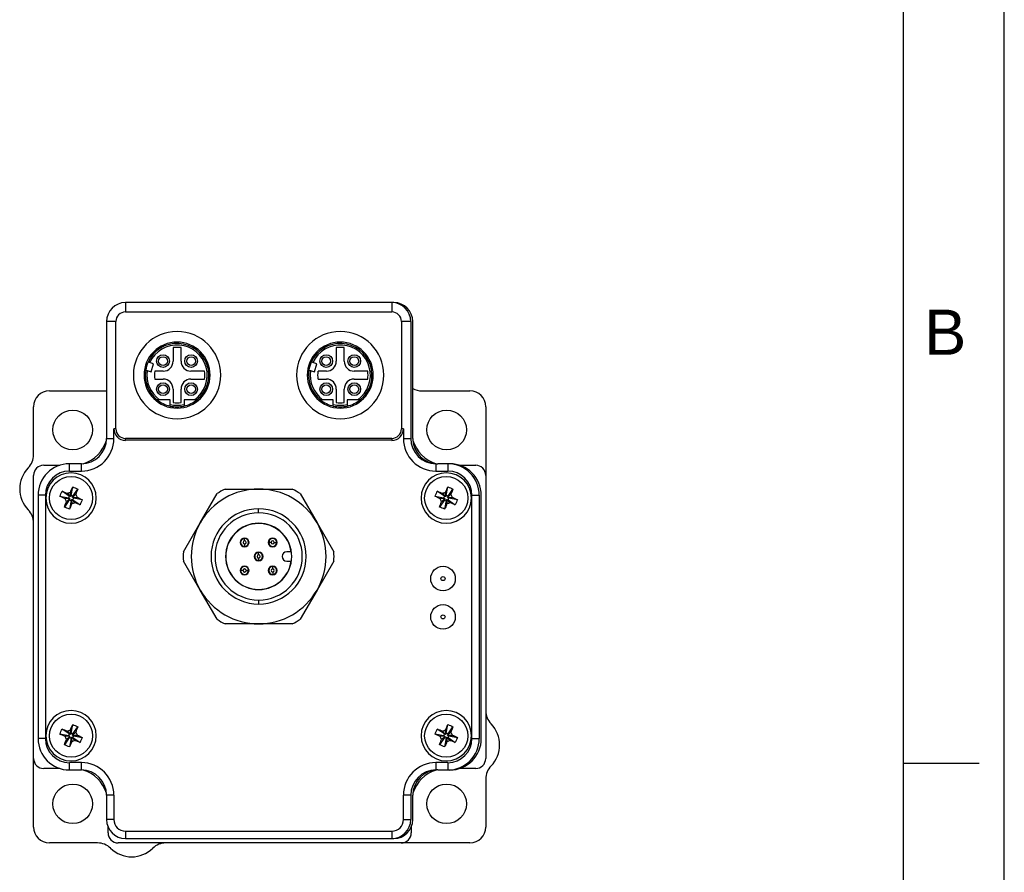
# Model space of a CAD drawing. Extents: x 0 to 21, y 0 to 16.
# Tile 4 of 5: x 16.1 to 21, y 3.5 to 7.7. Entities that reach past the tile are written whole.
import ezdxf

# ---------------------------------------------------------------- set-up
doc = ezdxf.new("R2010")
doc.units = 0
doc.header["$MEASUREMENT"] = 0
for name, color, linetype in [('CONTINUOUS', 7, 'CONTINUOUS'), ('TANGENT_EDGES', 7, 'CONTINUOUS'), ('VISIBLE', 7, 'CONTINUOUS')]:
    doc.layers.add(name, color=color, linetype=linetype)

# ---------------------------------------------------------------- blocks, each defined once
blk = doc.blocks.new('BLOCK16')
at = {"layer": 'CONTINUOUS'}
for p, q in [((21, 0), (21, 16)), ((20.5, 0.75), (20.5, 15.25)), ((20.5, 4), (20.875, 4))]:
    blk.add_line(p, q, dxfattribs=at)
at = {"layer": 'CONTINUOUS', "insert": (20.6026, 6.1387), "char_height": 0.224044, "attachment_point": 4}
blk.add_mtext('{\\fArial|b0|i0|c0|p0;\\C7;B}{\\fArial|b0|i0|c0|p0;\\C7;}', dxfattribs=at)

msp = doc.modelspace()

# ---------------------------------------------------------------- linework, layer by layer
at = {"layer": 'TANGENT_EDGES'}
for p, q in [((16.638, 6.2857), (16.638, 6.2394)), ((17.9605, 6.2857), (17.9605, 6.2394)), ((16.5905, 6.1919), (16.5442, 6.1919)), ((18.0542, 6.1919), (18.0079, 6.1919)), ((16.5905, 5.6594), (16.5806, 5.6594)), ((18.0178, 5.6594), (18.0079, 5.6594)), ((16.5442, 5.6107), (16.5806, 5.6107)), ((16.638, 5.6021), (16.638, 5.612)), ((17.9605, 5.612), (17.9605, 5.6021)), ((18.0178, 5.6107), (18.0542, 5.6107)), ((16.3605, 5.4493), (16.3605, 5.4857)), ((16.4192, 5.4493), (16.4192, 5.4857)), ((18.1792, 5.4857), (18.1792, 5.4493)), ((18.238, 5.4857), (18.238, 5.4493)), ((16.2406, 5.3294), (16.2042, 5.3294)), ((18.3578, 5.3294), (18.3942, 5.3294)), ((17.2992, 5.2422), (17.2992, 5.2619)), ((17.2296, 5.115), (17.2296, 5.1156)), ((17.2296, 5.1032), (17.2296, 5.115)), ((17.2296, 5.0874), (17.2296, 5.0756)), ((17.3491, 5.0953), (17.3486, 5.0953)), ((17.361, 5.0953), (17.3491, 5.0953)), ((17.3767, 5.0953), (17.3885, 5.0953)), ((17.3885, 5.0953), (17.3891, 5.0953)), ((17.2296, 5.0756), (17.2296, 5.075)), ((17.2992, 5.0454), (17.2992, 5.046)), ((17.2992, 5.0336), (17.2992, 5.0454)), ((17.2992, 5.0178), (17.2992, 5.006)), ((17.2992, 5.006), (17.2992, 5.0054)), ((17.21, 4.9561), (17.2094, 4.9561)), ((17.2218, 4.9561), (17.21, 4.9561)), ((17.2375, 4.9561), (17.2493, 4.9561)), ((17.2493, 4.9561), (17.2499, 4.9561)), ((17.3688, 4.9758), (17.3688, 4.9764)), ((17.3688, 4.964), (17.3688, 4.9758)), ((17.3688, 4.9482), (17.3688, 4.9364)), ((17.3688, 4.9364), (17.3688, 4.9358)), ((17.2992, 4.8092), (17.2992, 4.7895)), ((16.2406, 4.1219), (16.2042, 4.1219)), ((18.3578, 4.1219), (18.3942, 4.1219)), ((16.3605, 3.9657), (16.3605, 4.0021)), ((16.4192, 3.9657), (16.4192, 4.0021)), ((18.1792, 4.0021), (18.1792, 3.9657)), ((18.238, 4.0021), (18.238, 3.9657)), ((16.5806, 3.8407), (16.5442, 3.8407)), ((18.0542, 3.8407), (18.0178, 3.8407)), ((16.5806, 3.7194), (16.5442, 3.7194)), ((18.0178, 3.7194), (18.0542, 3.7194)), ((16.638, 3.6621), (16.638, 3.6257)), ((17.9605, 3.6621), (17.9605, 3.6257))]:
    msp.add_line(p, q, dxfattribs=at)
for centre in [(18.2142, 4.9157), (18.2142, 4.7257)]:
    msp.add_circle(centre, 0.00999, dxfattribs=at)
for centre, radius, start, end in [((16.8942, 5.9257), 0.1496, 305.3345, 155.5587), ((17.7042, 5.9257), 0.1496, 305.3345, 155.5587), ((16.8942, 5.9257), 0.1496, 171.4413, 234.6655), ((17.7042, 5.9257), 0.1496, 171.4413, 234.6655), ((16.8942, 5.9257), 0.1496, 256.6874, 283.3126), ((17.7042, 5.9257), 0.1496, 256.6874, 283.3126), ((17.2296, 5.0953), 0.00787, 90, 270), ((17.2296, 5.0953), 0.00787, 270, 90), ((17.3688, 5.0953), 0.00787, 0, 180), ((17.3688, 5.0953), 0.00787, 180, 0), ((17.2992, 5.0257), 0.00787, 90, 270), ((17.2992, 5.0257), 0.00787, 270, 90), ((17.2296, 4.9561), 0.00787, 0, 180), ((17.2296, 4.9561), 0.00787, 180, 0), ((17.3688, 4.9561), 0.00787, 90, 270), ((17.3688, 4.9561), 0.00787, 270, 90)]:
    msp.add_arc(centre, radius, start, end, dxfattribs=at)
at = {"layer": 'VISIBLE'}
for p, q in [((17.9605, 6.2857), (16.638, 6.2857)), ((17.9705, 6.2857), (17.9605, 6.2857)), ((16.638, 6.2394), (17.9605, 6.2394)), ((16.5442, 6.1919), (16.5442, 5.6107)), ((16.5905, 5.6594), (16.5905, 6.1919)), ((18.0079, 6.1919), (18.0079, 5.6594)), ((18.0542, 6.1919), (18.0542, 5.6107)), ((18.0642, 5.6107), (18.0642, 6.1919)), ((16.8745, 6.0621), (16.8745, 5.9946)), ((16.9139, 5.9946), (16.9139, 6.0621)), ((17.6845, 6.0621), (17.6845, 5.9946)), ((17.7239, 5.9946), (17.7239, 6.0621)), ((16.758, 5.9876), (16.7504, 5.9898)), ((16.7774, 5.9818), (16.758, 5.9876)), ((16.7657, 5.9422), (16.7774, 5.9818)), ((17.568, 5.9876), (17.5604, 5.9898)), ((17.5874, 5.9818), (17.568, 5.9876)), ((17.5757, 5.9422), (17.5874, 5.9818)), ((16.7387, 5.9502), (16.7463, 5.948)), ((16.7463, 5.948), (16.7657, 5.9422)), ((16.8253, 5.9454), (16.7838, 5.9454)), ((17.0306, 5.9454), (16.9631, 5.9454)), ((17.5487, 5.9502), (17.5563, 5.948)), ((17.5563, 5.948), (17.5757, 5.9422)), ((17.6353, 5.9454), (17.5938, 5.9454)), ((17.8406, 5.9454), (17.7731, 5.9454)), ((16.7838, 5.906), (16.8253, 5.906)), ((16.9631, 5.906), (17.0306, 5.906)), ((17.5938, 5.906), (17.6353, 5.906)), ((17.7731, 5.906), (17.8406, 5.906)), ((16.2609, 5.8477), (16.5442, 5.8477)), ((16.8745, 5.8568), (16.8745, 5.7893)), ((16.9139, 5.7893), (16.9139, 5.8568)), ((17.6845, 5.8568), (17.6845, 5.7893)), ((17.7239, 5.7893), (17.7239, 5.8568)), ((18.1089, 5.8477), (18.3475, 5.8477)), ((16.1822, 5.5303), (16.1822, 5.769)), ((16.7956, 5.8036), (16.7947, 5.8036)), ((16.8077, 5.8036), (16.7956, 5.8036)), ((16.8598, 5.8036), (16.8077, 5.8036)), ((16.8598, 5.7801), (16.8598, 5.8036)), ((16.8598, 5.772), (16.8598, 5.7801)), ((16.9808, 5.8036), (16.9287, 5.8036)), ((16.9287, 5.8036), (16.9287, 5.7801)), ((16.9287, 5.7801), (16.9287, 5.772)), ((16.9938, 5.8036), (16.9808, 5.8036)), ((17.6056, 5.8036), (17.6047, 5.8036)), ((17.6177, 5.8036), (17.6056, 5.8036)), ((17.6698, 5.8036), (17.6177, 5.8036)), ((17.6698, 5.7801), (17.6698, 5.8036)), ((17.6698, 5.772), (17.6698, 5.7801)), ((17.7908, 5.8036), (17.7387, 5.8036)), ((17.7387, 5.8036), (17.7387, 5.7801)), ((17.7387, 5.7801), (17.7387, 5.772)), ((17.8038, 5.8036), (17.7908, 5.8036)), ((18.4263, 5.769), (18.4263, 5.4282)), ((16.5806, 5.6107), (16.5806, 5.6594)), ((18.0178, 5.6594), (18.0178, 5.6107)), ((16.638, 5.612), (17.9605, 5.612)), ((17.9605, 5.6021), (16.638, 5.6021)), ((16.2322, 5.4782), (16.3127, 5.4782)), ((16.4192, 5.4857), (16.3605, 5.4857)), ((18.1792, 5.4857), (18.1892, 5.4857)), ((18.238, 5.4857), (18.1892, 5.4857)), ((18.248, 5.4857), (18.238, 5.4857)), ((18.2957, 5.4782), (18.3763, 5.4782)), ((16.1822, 4.0232), (16.1822, 5.4282)), ((16.3605, 5.4493), (16.4192, 5.4493)), ((18.1792, 5.4493), (18.238, 5.4493)), ((18.4263, 5.4282), (18.4263, 4.0232)), ((16.2042, 5.3294), (16.2042, 4.1219)), ((16.2406, 5.3294), (16.2406, 4.1219)), ((16.3593, 5.3249), (16.3236, 5.3491)), ((16.3651, 5.3225), (16.3498, 5.339)), ((16.3656, 5.3227), (16.3648, 5.3452)), ((16.368, 5.3286), (16.3656, 5.3227)), ((16.368, 5.3286), (16.3762, 5.3709)), ((16.3775, 5.3246), (16.368, 5.3286)), ((16.3751, 5.3188), (16.3915, 5.3341)), ((16.3775, 5.3246), (16.4016, 5.3603)), ((17.0094, 5.193), (17.0929, 5.3377)), ((17.1322, 5.3603), (17.2992, 5.3603)), ((17.2992, 5.3603), (17.4663, 5.3603)), ((17.5055, 5.3377), (17.589, 5.193)), ((18.2213, 5.3249), (18.1856, 5.3491)), ((18.2271, 5.3225), (18.2118, 5.339)), ((18.2276, 5.3227), (18.2268, 5.3452)), ((18.23, 5.3286), (18.2276, 5.3227)), ((18.23, 5.3286), (18.2382, 5.3709)), ((18.2395, 5.3246), (18.23, 5.3286)), ((18.2371, 5.3188), (18.2535, 5.3341)), ((18.2395, 5.3246), (18.2636, 5.3603)), ((18.3578, 4.1219), (18.3578, 5.3294)), ((18.3942, 5.3294), (18.3942, 4.1219)), ((18.4042, 4.1219), (18.4042, 5.3294)), ((16.3554, 5.3155), (16.3131, 5.3237)), ((16.359, 5.3067), (16.3348, 5.271)), ((16.3612, 5.3131), (16.3387, 5.3123)), ((16.3614, 5.3126), (16.3449, 5.2973)), ((16.3593, 5.3249), (16.3554, 5.3155)), ((16.3554, 5.3155), (16.3612, 5.3131)), ((16.3614, 5.3126), (16.359, 5.3067)), ((16.359, 5.3067), (16.3684, 5.3028)), ((16.3651, 5.3225), (16.3593, 5.3249)), ((16.3684, 5.3028), (16.3602, 5.2605)), ((16.3612, 5.3131), (16.3614, 5.3126)), ((16.3656, 5.3227), (16.3651, 5.3225)), ((16.3684, 5.3028), (16.3708, 5.3086)), ((16.3708, 5.3086), (16.3714, 5.3089)), ((16.3708, 5.3086), (16.3717, 5.2862)), ((16.3714, 5.3089), (16.3772, 5.3064)), ((16.3714, 5.3089), (16.3866, 5.2924)), ((16.3751, 5.3188), (16.3775, 5.3246)), ((16.3753, 5.3183), (16.3751, 5.3188)), ((16.3753, 5.3183), (16.3977, 5.3191)), ((16.3811, 5.3159), (16.3753, 5.3183)), ((16.3772, 5.3064), (16.3811, 5.3159)), ((16.3772, 5.3064), (16.4129, 5.2823)), ((16.3811, 5.3159), (16.4234, 5.3077)), ((18.2174, 5.3155), (18.1751, 5.3237)), ((18.221, 5.3067), (18.1968, 5.271)), ((18.2232, 5.3131), (18.2007, 5.3123)), ((18.2234, 5.3126), (18.2069, 5.2973)), ((18.2213, 5.3249), (18.2174, 5.3155)), ((18.2174, 5.3155), (18.2232, 5.3131)), ((18.2234, 5.3126), (18.221, 5.3067)), ((18.221, 5.3067), (18.2304, 5.3028)), ((18.2271, 5.3225), (18.2213, 5.3249)), ((18.2304, 5.3028), (18.2222, 5.2605)), ((18.2232, 5.3131), (18.2234, 5.3126)), ((18.2276, 5.3227), (18.2271, 5.3225)), ((18.2304, 5.3028), (18.2328, 5.3086)), ((18.2328, 5.3086), (18.2334, 5.3089)), ((18.2328, 5.3086), (18.2337, 5.2862)), ((18.2334, 5.3089), (18.2392, 5.3064)), ((18.2334, 5.3089), (18.2487, 5.2924)), ((18.2371, 5.3188), (18.2395, 5.3246)), ((18.2373, 5.3183), (18.2371, 5.3188)), ((18.2373, 5.3183), (18.2597, 5.3191)), ((18.2431, 5.3159), (18.2373, 5.3183)), ((18.2392, 5.3064), (18.2431, 5.3159)), ((18.2392, 5.3064), (18.2749, 5.2823)), ((18.2431, 5.3159), (18.2854, 5.3077)), ((16.9259, 5.0484), (17.0094, 5.193)), ((17.589, 5.193), (17.6726, 5.0484)), ((17.4609, 5.0493), (17.439, 5.0493)), ((17.0094, 4.8584), (16.9259, 5.003)), ((17.439, 5.0021), (17.4609, 5.0021)), ((17.6726, 5.003), (17.589, 4.8584)), ((17.0929, 4.7137), (17.0094, 4.8584)), ((17.589, 4.8584), (17.5055, 4.7137)), ((17.2992, 4.691), (17.1322, 4.691)), ((17.4663, 4.691), (17.2992, 4.691)), ((16.3593, 4.1449), (16.3236, 4.1691)), ((16.3651, 4.1425), (16.3498, 4.159)), ((16.3656, 4.1427), (16.3648, 4.1652)), ((16.368, 4.1486), (16.3762, 4.1909)), ((16.3751, 4.1388), (16.3915, 4.1541)), ((16.3775, 4.1446), (16.4016, 4.1803)), ((18.2213, 4.1449), (18.1856, 4.1691)), ((18.2271, 4.1425), (18.2118, 4.159)), ((18.2276, 4.1427), (18.2268, 4.1652)), ((18.23, 4.1486), (18.2382, 4.1909)), ((18.2371, 4.1388), (18.2535, 4.1541)), ((18.2395, 4.1446), (18.2636, 4.1803)), ((16.3554, 4.1355), (16.3131, 4.1437)), ((16.359, 4.1267), (16.3348, 4.091)), ((16.3612, 4.1331), (16.3387, 4.1323)), ((16.3614, 4.1326), (16.3449, 4.1173)), ((16.3593, 4.1449), (16.3554, 4.1355)), ((16.3554, 4.1355), (16.3612, 4.1331)), ((16.3614, 4.1326), (16.359, 4.1267)), ((16.359, 4.1267), (16.3684, 4.1228)), ((16.3651, 4.1425), (16.3593, 4.1449)), ((16.3684, 4.1228), (16.3602, 4.0805)), ((16.3612, 4.1331), (16.3614, 4.1326)), ((16.3656, 4.1427), (16.3651, 4.1425)), ((16.368, 4.1486), (16.3656, 4.1427)), ((16.3775, 4.1446), (16.368, 4.1486)), ((16.3684, 4.1228), (16.3708, 4.1286)), ((16.3708, 4.1286), (16.3714, 4.1289)), ((16.3708, 4.1286), (16.3717, 4.1062)), ((16.3714, 4.1289), (16.3772, 4.1264)), ((16.3714, 4.1289), (16.3866, 4.1124)), ((16.3751, 4.1388), (16.3775, 4.1446)), ((16.3753, 4.1383), (16.3751, 4.1388)), ((16.3753, 4.1383), (16.3977, 4.1391)), ((16.3811, 4.1359), (16.3753, 4.1383)), ((16.3772, 4.1264), (16.3811, 4.1359)), ((16.3772, 4.1264), (16.4129, 4.1023)), ((16.3811, 4.1359), (16.4234, 4.1277)), ((18.2174, 4.1355), (18.1751, 4.1437)), ((18.221, 4.1267), (18.1968, 4.091)), ((18.2232, 4.1331), (18.2007, 4.1323)), ((18.2234, 4.1326), (18.2069, 4.1173)), ((18.2213, 4.1449), (18.2174, 4.1355)), ((18.2174, 4.1355), (18.2232, 4.1331)), ((18.2234, 4.1326), (18.221, 4.1267)), ((18.221, 4.1267), (18.2304, 4.1228)), ((18.2271, 4.1425), (18.2213, 4.1449)), ((18.2304, 4.1228), (18.2222, 4.0805)), ((18.2232, 4.1331), (18.2234, 4.1326)), ((18.2276, 4.1427), (18.2271, 4.1425)), ((18.23, 4.1486), (18.2276, 4.1427)), ((18.2395, 4.1446), (18.23, 4.1486)), ((18.2304, 4.1228), (18.2328, 4.1286)), ((18.2328, 4.1286), (18.2334, 4.1289)), ((18.2328, 4.1286), (18.2337, 4.1062)), ((18.2334, 4.1289), (18.2392, 4.1264)), ((18.2334, 4.1289), (18.2487, 4.1124)), ((18.2371, 4.1388), (18.2395, 4.1446)), ((18.2373, 4.1383), (18.2371, 4.1388)), ((18.2373, 4.1383), (18.2597, 4.1391)), ((18.2431, 4.1359), (18.2373, 4.1383)), ((18.2392, 4.1264), (18.2431, 4.1359)), ((18.2392, 4.1264), (18.2749, 4.1023)), ((18.2431, 4.1359), (18.2854, 4.1277)), ((16.1822, 3.6824), (16.1822, 4.0232)), ((16.3127, 3.9732), (16.2322, 3.9732)), ((16.4192, 4.0021), (16.3605, 4.0021)), ((16.3605, 3.9657), (16.4192, 3.9657)), ((18.238, 4.0021), (18.1792, 4.0021)), ((18.1892, 3.9657), (18.1792, 3.9657)), ((18.1892, 3.9657), (18.238, 3.9657)), ((18.238, 3.9657), (18.248, 3.9657)), ((18.3763, 3.9732), (18.2957, 3.9732)), ((18.4263, 3.9211), (18.4263, 3.6824)), ((16.5442, 3.8407), (16.5442, 3.7194)), ((16.5806, 3.8407), (16.5806, 3.7194)), ((18.0178, 3.7194), (18.0178, 3.8407)), ((18.0542, 3.8407), (18.0542, 3.7194)), ((18.0642, 3.7194), (18.0642, 3.8407)), ((16.5517, 3.6536), (16.5517, 3.6827)), ((18.0568, 3.6827), (18.0568, 3.6536)), ((16.638, 3.6621), (17.9605, 3.6621)), ((16.638, 3.6257), (17.9605, 3.6257)), ((17.9605, 3.6257), (17.9705, 3.6257)), ((16.4996, 3.6036), (16.2609, 3.6036)), ((18.0068, 3.6036), (16.6017, 3.6036)), ((18.3475, 3.6036), (18.0068, 3.6036))]:
    msp.add_line(p, q, dxfattribs=at)
for centre, radius in [((16.8245, 5.9954), 0.0315), ((16.8245, 5.9954), 0.0217), ((16.9639, 5.9954), 0.0315), ((16.9639, 5.9954), 0.0217), ((17.6345, 5.9954), 0.0315), ((17.6345, 5.9954), 0.0217), ((17.7739, 5.9954), 0.0315), ((17.7739, 5.9954), 0.0217), ((16.8245, 5.856), 0.0315), ((16.8245, 5.856), 0.0217), ((16.9639, 5.856), 0.0315), ((16.9639, 5.856), 0.0217), ((17.6345, 5.856), 0.0315), ((17.6345, 5.856), 0.0217), ((17.7739, 5.856), 0.0315), ((17.7739, 5.856), 0.0217), ((16.3763, 5.6536), 0.0984), ((18.2322, 5.6536), 0.0984), ((16.3682, 5.3157), 0.1071), ((18.2302, 5.3157), 0.1071), ((18.2142, 4.9157), 0.061), ((18.2142, 4.7257), 0.061), ((16.3682, 4.1357), 0.1071), ((18.2302, 4.1357), 0.1071), ((16.3763, 3.7977), 0.0984), ((18.2322, 3.7977), 0.0984)]:
    msp.add_circle(centre, radius, dxfattribs=at)
for centre, radius, start, end in [((16.638, 6.1919), 0.0938, 90, 180), ((17.9605, 6.1919), 0.0938, 0, 90), ((17.9705, 6.1919), 0.0938, 0, 90), ((16.638, 6.1919), 0.0475, 90, 180), ((17.9605, 6.1919), 0.0475, 360, 90), ((16.8942, 5.9257), 0.2165, 360, 180), ((17.7042, 5.9257), 0.2165, 360, 180), ((16.8942, 5.9257), 0.164, 360, 180), ((16.8942, 5.9257), 0.1575, 309.195, 155.9582), ((16.8942, 5.9257), 0.1378, 81.7868, 98.2132), ((17.7042, 5.9257), 0.164, 360, 180), ((17.7042, 5.9257), 0.1575, 309.195, 155.9582), ((17.7042, 5.9257), 0.1378, 81.7868, 98.2132), ((16.8942, 5.9257), 0.1575, 155.9582, 171.0418), ((16.8253, 5.9946), 0.0492, 270, 0), ((16.9631, 5.9946), 0.0492, 180, 270), ((17.7042, 5.9257), 0.1575, 155.9582, 171.0418), ((17.6353, 5.9946), 0.0492, 270, 0), ((17.7731, 5.9946), 0.0492, 180, 270), ((16.8942, 5.9257), 0.2165, 180, 360), ((16.8942, 5.9257), 0.164, 180, 360), ((16.8942, 5.9257), 0.1575, 171.0418, 230.805), ((16.8942, 5.9257), 0.1122, 169.8958, 190.1042), ((16.8942, 5.9257), 0.1378, 351.7868, 8.2132), ((17.7042, 5.9257), 0.2165, 180, 360), ((17.7042, 5.9257), 0.164, 180, 360), ((17.7042, 5.9257), 0.1575, 171.0418, 230.805), ((17.7042, 5.9257), 0.1122, 169.8958, 190.1042), ((17.7042, 5.9257), 0.1378, 351.7868, 8.2132), ((16.8253, 5.8568), 0.0492, 0, 90), ((16.9631, 5.8568), 0.0492, 90, 180), ((17.6353, 5.8568), 0.0492, 0, 90), ((17.7731, 5.8568), 0.0492, 90, 180), ((16.2609, 5.769), 0.0787, 90, 180), ((18.1089, 5.9403), 0.0925, 241.1519, 270), ((18.3475, 5.769), 0.0787, 0, 90), ((16.8942, 5.9257), 0.1575, 230.805, 257.3644), ((16.8942, 5.9257), 0.1575, 257.3644, 282.6356), ((16.8942, 5.9257), 0.1378, 261.7868, 278.2132), ((16.8942, 5.9257), 0.1575, 282.6356, 309.195), ((17.7042, 5.9257), 0.1575, 230.805, 257.3644), ((17.7042, 5.9257), 0.1575, 257.3644, 282.6356), ((17.7042, 5.9257), 0.1378, 261.7868, 278.2132), ((17.7042, 5.9257), 0.1575, 282.6356, 309.195), ((16.638, 5.6594), 0.0574, 180, 270), ((16.638, 5.6594), 0.0475, 180, 270), ((17.9605, 5.6594), 0.0475, 270, 0), ((17.9605, 5.6594), 0.0574, 270, 0), ((16.4192, 5.6107), 0.1614, 270, 0), ((16.4192, 5.6107), 0.125, 270, 360), ((16.3771, 5.6529), 0.1746, 287.2438, 342.7562), ((18.1792, 5.6107), 0.1614, 180, 270), ((18.1792, 5.6107), 0.125, 180, 270), ((18.1892, 5.6107), 0.125, 180, 270), ((18.2314, 5.6529), 0.1746, 197.2438, 252.7562), ((16.0897, 5.5303), 0.0925, 315.6491, 0), ((16.2322, 5.4282), 0.05, 90, 180), ((16.3605, 5.3294), 0.1562, 90, 180), ((18.238, 5.3294), 0.1562, 360, 90), ((18.248, 5.3294), 0.1562, 0, 90), ((18.3763, 5.4282), 0.05, 0, 90), ((16.2628, 5.3611), 0.1496, 135.6491, 224.3509), ((16.3605, 5.3294), 0.1199, 90, 180), ((16.3682, 5.3157), 0.125, 360, 180), ((18.2302, 5.3157), 0.125, 0, 180), ((18.238, 5.3294), 0.1199, 360, 90), ((17.2992, 5.0257), 0.3346, 90, 150), ((17.2992, 5.0257), 0.374, 116.5254, 123.4746), ((17.2992, 5.0257), 0.3346, 30, 90), ((17.2992, 5.0257), 0.374, 56.5254, 63.4746), ((16.3682, 5.3157), 0.125, 180, 360), ((18.2302, 5.3157), 0.125, 180, 0), ((16.0897, 5.1918), 0.0925, 0, 44.3509), ((17.2992, 5.0257), 0.2362, 90, 270), ((17.2992, 5.0257), 0.2165, 90, 270), ((17.2992, 5.0257), 0.2362, 270, 90), ((17.2992, 5.0257), 0.2165, 270, 90), ((17.2992, 5.0257), 0.3346, 150, 210), ((17.2992, 5.0257), 0.1644, 90, 270), ((17.2992, 5.0257), 0.1634, 90, 270), ((17.2992, 5.0257), 0.1644, 270, 90), ((17.2992, 5.0257), 0.1634, 8.3129, 90), ((17.2992, 5.0257), 0.3346, 330, 30), ((17.2296, 5.0953), 0.0217, 90, 270), ((17.2296, 5.0953), 0.0203, 90, 270), ((17.2296, 5.0953), 0.0197, 90, 270), ((17.2296, 5.0953), 0.0217, 270, 90), ((17.2296, 5.0953), 0.0203, 270, 90), ((17.2296, 5.0953), 0.0197, 270, 90), ((17.3688, 5.0953), 0.0217, 90, 270), ((17.3688, 5.0953), 0.0203, 0, 180), ((17.3688, 5.0953), 0.0203, 180, 0), ((17.3688, 5.0953), 0.0197, 0, 180), ((17.3688, 5.0953), 0.0197, 180, 0), ((17.3688, 5.0953), 0.0217, 270, 90), ((17.2992, 5.0257), 0.374, 176.5254, 183.4746), ((17.2992, 5.0257), 0.0217, 90, 270), ((17.2992, 5.0257), 0.0203, 90, 270), ((17.2992, 5.0257), 0.0197, 90, 270), ((17.2992, 5.0257), 0.0217, 270, 90), ((17.2992, 5.0257), 0.0203, 270, 90), ((17.2992, 5.0257), 0.0197, 270, 90), ((17.439, 5.0257), 0.0236, 90, 270), ((17.2992, 5.0257), 0.374, 356.5254, 3.4746), ((17.2992, 5.0257), 0.1634, 270, 351.6871), ((17.2296, 4.9561), 0.0217, 90, 270), ((17.2296, 4.9561), 0.0203, 360, 180), ((17.2296, 4.9561), 0.0203, 180, 360), ((17.2296, 4.9561), 0.0197, 360, 180), ((17.2296, 4.9561), 0.0197, 180, 360), ((17.2296, 4.9561), 0.0217, 270, 90), ((17.3688, 4.9561), 0.0217, 90, 270), ((17.3688, 4.9561), 0.0203, 90, 270), ((17.3688, 4.9561), 0.0197, 90, 270), ((17.3688, 4.9561), 0.0217, 270, 90), ((17.3688, 4.9561), 0.0203, 270, 90), ((17.3688, 4.9561), 0.0197, 270, 90), ((17.2992, 5.0257), 0.3346, 210, 270), ((17.2992, 5.0257), 0.3346, 270, 330), ((17.2992, 5.0257), 0.374, 236.5254, 243.4746), ((17.2992, 5.0257), 0.374, 296.5254, 303.4746), ((16.3682, 4.1357), 0.125, 0, 180), ((18.2302, 4.1357), 0.125, 0, 180), ((18.5188, 4.2596), 0.0925, 180, 224.3509), ((18.3457, 4.0903), 0.1496, 315.6491, 44.3509), ((16.3605, 4.1219), 0.1562, 180, 270), ((16.3605, 4.1219), 0.1199, 180, 270), ((16.3682, 4.1357), 0.125, 180, 0), ((18.2302, 4.1357), 0.125, 180, 0), ((18.238, 4.1219), 0.1562, 270, 360), ((18.238, 4.1219), 0.1199, 270, 360), ((18.248, 4.1219), 0.1563, 270, 360), ((16.2322, 4.0232), 0.05, 180, 270), ((18.3763, 4.0232), 0.05, 270, 0), ((16.4192, 3.8407), 0.1614, 360, 90), ((16.4192, 3.8407), 0.125, 360, 90), ((16.3771, 3.7985), 0.1746, 17.2438, 72.7562), ((18.1792, 3.8407), 0.1614, 90, 180), ((18.1792, 3.8407), 0.125, 90, 180), ((18.1892, 3.8407), 0.125, 90, 180), ((18.2314, 3.7985), 0.1746, 107.2438, 162.7562), ((18.5188, 3.9211), 0.0925, 135.6491, 180), ((16.638, 3.7194), 0.0938, 180, 270), ((16.638, 3.7194), 0.0574, 180, 270), ((17.9605, 3.7194), 0.0938, 270, 360), ((17.9605, 3.7194), 0.0574, 270, 360), ((17.9705, 3.7194), 0.0938, 270, 360), ((16.2609, 3.6824), 0.0787, 180, 270), ((18.3475, 3.6824), 0.0787, 270, 0), ((16.6017, 3.6536), 0.05, 180, 270), ((18.0068, 3.6536), 0.05, 270, 0), ((16.4996, 3.5111), 0.0925, 45.6491, 90), ((16.6689, 3.6843), 0.1496, 225.6491, 314.3509), ((16.8381, 3.5111), 0.0925, 90, 134.3509)]:
    msp.add_arc(centre, radius, start, end, dxfattribs=at)
for points, knots in [([(16.3131, 5.3237), (16.3146, 5.328), (16.3163, 5.3323), (16.3198, 5.3407), (16.3217, 5.3449), (16.3236, 5.3491)], [0, 0, 0, 0, 0.03491193, 0.03491193, 0.06984553, 0.06984553, 0.06984553, 0.06984553]), ([(16.3236, 5.3491), (16.3277, 5.3475), (16.3318, 5.346), (16.3406, 5.3426), (16.3452, 5.3408), (16.3498, 5.339)], [0, 0, 0, 0, 0.03447207, 0.03447207, 0.07259019, 0.07259019, 0.07259019, 0.07259019]), ([(16.3498, 5.339), (16.3523, 5.3401), (16.3548, 5.3411), (16.3598, 5.3432), (16.3623, 5.3442), (16.3648, 5.3452)], [0, 0, 0, 0, 0.02060525, 0.02060525, 0.0412124, 0.0412124, 0.0412124, 0.0412124]), ([(16.3648, 5.3452), (16.3668, 5.3497), (16.3687, 5.3542), (16.3725, 5.3627), (16.3744, 5.3668), (16.3762, 5.3709)], [0, 0, 0, 0, 0.03769119, 0.03769119, 0.07259017, 0.07259017, 0.07259017, 0.07259017]), ([(16.3762, 5.3709), (16.3805, 5.3693), (16.3848, 5.3676), (16.3933, 5.3641), (16.3975, 5.3623), (16.4016, 5.3603)], [0, 0, 0, 0, 0.03491193, 0.03491193, 0.06984553, 0.06984553, 0.06984553, 0.06984553]), ([(16.4016, 5.3603), (16.4001, 5.3562), (16.3985, 5.3521), (16.3952, 5.3433), (16.3934, 5.3387), (16.3915, 5.3341)], [0, 0, 0, 0, 0.03447207, 0.03447207, 0.07259019, 0.07259019, 0.07259019, 0.07259019]), ([(16.3915, 5.3341), (16.3926, 5.3316), (16.3936, 5.3291), (16.3957, 5.3241), (16.3967, 5.3216), (16.3977, 5.3191)], [0, 0, 0, 0, 0.02060525, 0.02060525, 0.0412124, 0.0412124, 0.0412124, 0.0412124]), ([(18.1751, 5.3237), (18.1767, 5.328), (18.1783, 5.3323), (18.1818, 5.3407), (18.1837, 5.3449), (18.1856, 5.3491)], [0, 0, 0, 0, 0.03491193, 0.03491193, 0.06984553, 0.06984553, 0.06984553, 0.06984553]), ([(18.1856, 5.3491), (18.1897, 5.3475), (18.1938, 5.346), (18.2026, 5.3426), (18.2072, 5.3408), (18.2118, 5.339)], [0, 0, 0, 0, 0.03447207, 0.03447207, 0.07259019, 0.07259019, 0.07259019, 0.07259019]), ([(18.2118, 5.339), (18.2143, 5.3401), (18.2168, 5.3411), (18.2218, 5.3432), (18.2243, 5.3442), (18.2268, 5.3452)], [0, 0, 0, 0, 0.02060525, 0.02060525, 0.0412124, 0.0412124, 0.0412124, 0.0412124]), ([(18.2268, 5.3452), (18.2288, 5.3497), (18.2307, 5.3542), (18.2345, 5.3627), (18.2364, 5.3668), (18.2382, 5.3709)], [0, 0, 0, 0, 0.03769119, 0.03769119, 0.07259017, 0.07259017, 0.07259017, 0.07259017]), ([(18.2382, 5.3709), (18.2425, 5.3693), (18.2468, 5.3676), (18.2553, 5.3641), (18.2595, 5.3623), (18.2636, 5.3603)], [0, 0, 0, 0, 0.03491193, 0.03491193, 0.06984553, 0.06984553, 0.06984553, 0.06984553]), ([(18.2636, 5.3603), (18.2621, 5.3562), (18.2605, 5.3521), (18.2572, 5.3433), (18.2554, 5.3387), (18.2535, 5.3341)], [0, 0, 0, 0, 0.03447207, 0.03447207, 0.07259019, 0.07259019, 0.07259019, 0.07259019]), ([(18.2535, 5.3341), (18.2546, 5.3316), (18.2557, 5.3291), (18.2577, 5.3241), (18.2587, 5.3216), (18.2597, 5.3191)], [0, 0, 0, 0, 0.02060525, 0.02060525, 0.0412124, 0.0412124, 0.0412124, 0.0412124]), ([(16.3387, 5.3123), (16.3342, 5.3142), (16.3297, 5.3162), (16.3212, 5.32), (16.3171, 5.3218), (16.3131, 5.3237)], [0, 0, 0, 0, 0.03769119, 0.03769119, 0.07259017, 0.07259017, 0.07259017, 0.07259017]), ([(16.3348, 5.271), (16.3364, 5.2752), (16.3379, 5.2793), (16.3413, 5.288), (16.3431, 5.2926), (16.3449, 5.2973)], [0, 0, 0, 0, 0.03447207, 0.03447207, 0.07259019, 0.07259019, 0.07259019, 0.07259019]), ([(16.3449, 5.2973), (16.3439, 5.2998), (16.3428, 5.3022), (16.3407, 5.3072), (16.3397, 5.3097), (16.3387, 5.3123)], [0, 0, 0, 0, 0.02060525, 0.02060525, 0.0412124, 0.0412124, 0.0412124, 0.0412124]), ([(16.3717, 5.2862), (16.3697, 5.2817), (16.3677, 5.2772), (16.3639, 5.2686), (16.3621, 5.2646), (16.3602, 5.2605)], [0, 0, 0, 0, 0.03769119, 0.03769119, 0.07259017, 0.07259017, 0.07259017, 0.07259017]), ([(16.3866, 5.2924), (16.3842, 5.2913), (16.3817, 5.2903), (16.3767, 5.2882), (16.3742, 5.2872), (16.3717, 5.2862)], [0, 0, 0, 0, 0.02060525, 0.02060525, 0.0412124, 0.0412124, 0.0412124, 0.0412124]), ([(16.4129, 5.2823), (16.4088, 5.2838), (16.4046, 5.2854), (16.3959, 5.2888), (16.3913, 5.2906), (16.3866, 5.2924)], [0, 0, 0, 0, 0.03447207, 0.03447207, 0.07259019, 0.07259019, 0.07259019, 0.07259019]), ([(16.3977, 5.3191), (16.4022, 5.3172), (16.4067, 5.3152), (16.4153, 5.3114), (16.4194, 5.3095), (16.4234, 5.3077)], [0, 0, 0, 0, 0.03769119, 0.03769119, 0.07259017, 0.07259017, 0.07259017, 0.07259017]), ([(16.4234, 5.3077), (16.4218, 5.3034), (16.4201, 5.2991), (16.4166, 5.2907), (16.4148, 5.2865), (16.4129, 5.2823)], [0, 0, 0, 0, 0.03491193, 0.03491193, 0.06984553, 0.06984553, 0.06984553, 0.06984553]), ([(18.2007, 5.3123), (18.1962, 5.3142), (18.1917, 5.3162), (18.1832, 5.32), (18.1791, 5.3218), (18.1751, 5.3237)], [0, 0, 0, 0, 0.03769119, 0.03769119, 0.07259017, 0.07259017, 0.07259017, 0.07259017]), ([(18.1968, 5.271), (18.1984, 5.2752), (18.1999, 5.2793), (18.2033, 5.288), (18.2051, 5.2926), (18.2069, 5.2973)], [0, 0, 0, 0, 0.03447207, 0.03447207, 0.07259019, 0.07259019, 0.07259019, 0.07259019]), ([(18.2069, 5.2973), (18.2059, 5.2998), (18.2048, 5.3022), (18.2027, 5.3072), (18.2017, 5.3097), (18.2007, 5.3123)], [0, 0, 0, 0, 0.02060525, 0.02060525, 0.0412124, 0.0412124, 0.0412124, 0.0412124]), ([(18.2337, 5.2862), (18.2317, 5.2817), (18.2297, 5.2772), (18.2259, 5.2686), (18.2241, 5.2646), (18.2222, 5.2605)], [0, 0, 0, 0, 0.03769119, 0.03769119, 0.07259017, 0.07259017, 0.07259017, 0.07259017]), ([(18.2487, 5.2924), (18.2462, 5.2913), (18.2437, 5.2903), (18.2387, 5.2882), (18.2362, 5.2872), (18.2337, 5.2862)], [0, 0, 0, 0, 0.02060525, 0.02060525, 0.0412124, 0.0412124, 0.0412124, 0.0412124]), ([(18.2749, 5.2823), (18.2708, 5.2838), (18.2666, 5.2854), (18.2579, 5.2888), (18.2533, 5.2906), (18.2487, 5.2924)], [0, 0, 0, 0, 0.03447207, 0.03447207, 0.07259019, 0.07259019, 0.07259019, 0.07259019]), ([(18.2597, 5.3191), (18.2643, 5.3172), (18.2687, 5.3152), (18.2773, 5.3114), (18.2814, 5.3095), (18.2854, 5.3077)], [0, 0, 0, 0, 0.03769119, 0.03769119, 0.07259017, 0.07259017, 0.07259017, 0.07259017]), ([(18.2854, 5.3077), (18.2838, 5.3034), (18.2821, 5.2991), (18.2786, 5.2907), (18.2768, 5.2865), (18.2749, 5.2823)], [0, 0, 0, 0, 0.03491193, 0.03491193, 0.06984553, 0.06984553, 0.06984553, 0.06984553]), ([(16.3602, 5.2605), (16.3559, 5.2621), (16.3517, 5.2638), (16.3432, 5.2673), (16.339, 5.2691), (16.3348, 5.271)], [0, 0, 0, 0, 0.03491193, 0.03491193, 0.06984553, 0.06984553, 0.06984553, 0.06984553]), ([(18.2222, 5.2605), (18.2179, 5.2621), (18.2137, 5.2638), (18.2052, 5.2673), (18.201, 5.2691), (18.1968, 5.271)], [0, 0, 0, 0, 0.03491193, 0.03491193, 0.06984553, 0.06984553, 0.06984553, 0.06984553]), ([(16.3131, 4.1437), (16.3146, 4.148), (16.3163, 4.1523), (16.3198, 4.1607), (16.3217, 4.1649), (16.3236, 4.1691)], [0, 0, 0, 0, 0.03491193, 0.03491193, 0.06984553, 0.06984553, 0.06984553, 0.06984553]), ([(16.3236, 4.1691), (16.3277, 4.1675), (16.3318, 4.166), (16.3406, 4.1626), (16.3452, 4.1608), (16.3498, 4.159)], [0, 0, 0, 0, 0.03447207, 0.03447207, 0.07259019, 0.07259019, 0.07259019, 0.07259019]), ([(16.3498, 4.159), (16.3523, 4.1601), (16.3548, 4.1611), (16.3598, 4.1632), (16.3623, 4.1642), (16.3648, 4.1652)], [0, 0, 0, 0, 0.02060525, 0.02060525, 0.0412124, 0.0412124, 0.0412124, 0.0412124]), ([(16.3648, 4.1652), (16.3668, 4.1697), (16.3687, 4.1742), (16.3725, 4.1827), (16.3744, 4.1868), (16.3762, 4.1909)], [0, 0, 0, 0, 0.03769119, 0.03769119, 0.07259017, 0.07259017, 0.07259017, 0.07259017]), ([(16.3762, 4.1909), (16.3805, 4.1893), (16.3848, 4.1876), (16.3933, 4.1841), (16.3975, 4.1823), (16.4016, 4.1803)], [0, 0, 0, 0, 0.03491193, 0.03491193, 0.06984553, 0.06984553, 0.06984553, 0.06984553]), ([(16.4016, 4.1803), (16.4001, 4.1762), (16.3985, 4.1721), (16.3952, 4.1633), (16.3934, 4.1587), (16.3915, 4.1541)], [0, 0, 0, 0, 0.03447207, 0.03447207, 0.07259019, 0.07259019, 0.07259019, 0.07259019]), ([(16.3915, 4.1541), (16.3926, 4.1516), (16.3936, 4.1491), (16.3957, 4.1441), (16.3967, 4.1416), (16.3977, 4.1391)], [0, 0, 0, 0, 0.02060525, 0.02060525, 0.0412124, 0.0412124, 0.0412124, 0.0412124]), ([(18.1751, 4.1437), (18.1767, 4.148), (18.1783, 4.1523), (18.1818, 4.1607), (18.1837, 4.1649), (18.1856, 4.1691)], [0, 0, 0, 0, 0.03491193, 0.03491193, 0.06984553, 0.06984553, 0.06984553, 0.06984553]), ([(18.1856, 4.1691), (18.1897, 4.1675), (18.1938, 4.166), (18.2026, 4.1626), (18.2072, 4.1608), (18.2118, 4.159)], [0, 0, 0, 0, 0.03447207, 0.03447207, 0.07259019, 0.07259019, 0.07259019, 0.07259019]), ([(18.2118, 4.159), (18.2143, 4.1601), (18.2168, 4.1611), (18.2218, 4.1632), (18.2243, 4.1642), (18.2268, 4.1652)], [0, 0, 0, 0, 0.02060525, 0.02060525, 0.0412124, 0.0412124, 0.0412124, 0.0412124]), ([(18.2268, 4.1652), (18.2288, 4.1697), (18.2307, 4.1742), (18.2345, 4.1827), (18.2364, 4.1868), (18.2382, 4.1909)], [0, 0, 0, 0, 0.03769119, 0.03769119, 0.07259017, 0.07259017, 0.07259017, 0.07259017]), ([(18.2382, 4.1909), (18.2425, 4.1893), (18.2468, 4.1876), (18.2553, 4.1841), (18.2595, 4.1823), (18.2636, 4.1803)], [0, 0, 0, 0, 0.03491193, 0.03491193, 0.06984553, 0.06984553, 0.06984553, 0.06984553]), ([(18.2636, 4.1803), (18.2621, 4.1762), (18.2605, 4.1721), (18.2572, 4.1633), (18.2554, 4.1587), (18.2535, 4.1541)], [0, 0, 0, 0, 0.03447207, 0.03447207, 0.07259019, 0.07259019, 0.07259019, 0.07259019]), ([(18.2535, 4.1541), (18.2546, 4.1516), (18.2557, 4.1491), (18.2577, 4.1441), (18.2587, 4.1416), (18.2597, 4.1391)], [0, 0, 0, 0, 0.02060525, 0.02060525, 0.0412124, 0.0412124, 0.0412124, 0.0412124]), ([(16.3387, 4.1323), (16.3342, 4.1342), (16.3297, 4.1362), (16.3212, 4.14), (16.3171, 4.1418), (16.3131, 4.1437)], [0, 0, 0, 0, 0.03769119, 0.03769119, 0.07259017, 0.07259017, 0.07259017, 0.07259017]), ([(16.3348, 4.091), (16.3364, 4.0952), (16.3379, 4.0993), (16.3413, 4.108), (16.3431, 4.1126), (16.3449, 4.1173)], [0, 0, 0, 0, 0.03447207, 0.03447207, 0.07259019, 0.07259019, 0.07259019, 0.07259019]), ([(16.3449, 4.1173), (16.3439, 4.1198), (16.3428, 4.1222), (16.3407, 4.1272), (16.3397, 4.1297), (16.3387, 4.1323)], [0, 0, 0, 0, 0.02060525, 0.02060525, 0.0412124, 0.0412124, 0.0412124, 0.0412124]), ([(16.3717, 4.1062), (16.3697, 4.1017), (16.3677, 4.0972), (16.3639, 4.0886), (16.3621, 4.0846), (16.3602, 4.0805)], [0, 0, 0, 0, 0.03769119, 0.03769119, 0.07259017, 0.07259017, 0.07259017, 0.07259017]), ([(16.3866, 4.1124), (16.3842, 4.1113), (16.3817, 4.1103), (16.3767, 4.1082), (16.3742, 4.1072), (16.3717, 4.1062)], [0, 0, 0, 0, 0.02060525, 0.02060525, 0.0412124, 0.0412124, 0.0412124, 0.0412124]), ([(16.4129, 4.1023), (16.4088, 4.1038), (16.4046, 4.1054), (16.3959, 4.1088), (16.3913, 4.1106), (16.3866, 4.1124)], [0, 0, 0, 0, 0.03447207, 0.03447207, 0.07259019, 0.07259019, 0.07259019, 0.07259019]), ([(16.3977, 4.1391), (16.4022, 4.1372), (16.4067, 4.1352), (16.4153, 4.1314), (16.4194, 4.1295), (16.4234, 4.1277)], [0, 0, 0, 0, 0.03769119, 0.03769119, 0.07259017, 0.07259017, 0.07259017, 0.07259017]), ([(16.4234, 4.1277), (16.4218, 4.1234), (16.4201, 4.1191), (16.4166, 4.1107), (16.4148, 4.1065), (16.4129, 4.1023)], [0, 0, 0, 0, 0.03491193, 0.03491193, 0.06984553, 0.06984553, 0.06984553, 0.06984553]), ([(18.2007, 4.1323), (18.1962, 4.1342), (18.1917, 4.1362), (18.1832, 4.14), (18.1791, 4.1418), (18.1751, 4.1437)], [0, 0, 0, 0, 0.03769119, 0.03769119, 0.07259017, 0.07259017, 0.07259017, 0.07259017]), ([(18.1968, 4.091), (18.1984, 4.0952), (18.1999, 4.0993), (18.2033, 4.108), (18.2051, 4.1126), (18.2069, 4.1173)], [0, 0, 0, 0, 0.03447207, 0.03447207, 0.07259019, 0.07259019, 0.07259019, 0.07259019]), ([(18.2069, 4.1173), (18.2059, 4.1198), (18.2048, 4.1222), (18.2027, 4.1272), (18.2017, 4.1297), (18.2007, 4.1323)], [0, 0, 0, 0, 0.02060525, 0.02060525, 0.0412124, 0.0412124, 0.0412124, 0.0412124]), ([(18.2337, 4.1062), (18.2317, 4.1017), (18.2297, 4.0972), (18.2259, 4.0886), (18.2241, 4.0846), (18.2222, 4.0805)], [0, 0, 0, 0, 0.03769119, 0.03769119, 0.07259017, 0.07259017, 0.07259017, 0.07259017]), ([(18.2487, 4.1124), (18.2462, 4.1113), (18.2437, 4.1103), (18.2387, 4.1082), (18.2362, 4.1072), (18.2337, 4.1062)], [0, 0, 0, 0, 0.02060525, 0.02060525, 0.0412124, 0.0412124, 0.0412124, 0.0412124]), ([(18.2749, 4.1023), (18.2708, 4.1038), (18.2666, 4.1054), (18.2579, 4.1088), (18.2533, 4.1106), (18.2487, 4.1124)], [0, 0, 0, 0, 0.03447207, 0.03447207, 0.07259019, 0.07259019, 0.07259019, 0.07259019]), ([(18.2597, 4.1391), (18.2643, 4.1372), (18.2687, 4.1352), (18.2773, 4.1314), (18.2814, 4.1295), (18.2854, 4.1277)], [0, 0, 0, 0, 0.03769119, 0.03769119, 0.07259017, 0.07259017, 0.07259017, 0.07259017]), ([(18.2854, 4.1277), (18.2838, 4.1234), (18.2821, 4.1191), (18.2786, 4.1107), (18.2768, 4.1065), (18.2749, 4.1023)], [0, 0, 0, 0, 0.03491193, 0.03491193, 0.06984553, 0.06984553, 0.06984553, 0.06984553]), ([(16.3602, 4.0805), (16.3559, 4.0821), (16.3517, 4.0838), (16.3432, 4.0873), (16.339, 4.0891), (16.3348, 4.091)], [0, 0, 0, 0, 0.03491193, 0.03491193, 0.06984553, 0.06984553, 0.06984553, 0.06984553]), ([(18.2222, 4.0805), (18.2179, 4.0821), (18.2137, 4.0838), (18.2052, 4.0873), (18.201, 4.0891), (18.1968, 4.091)], [0, 0, 0, 0, 0.03491193, 0.03491193, 0.06984553, 0.06984553, 0.06984553, 0.06984553])]:
    msp.add_open_spline(points, degree=3, knots=knots, dxfattribs=at)

# ---------------------------------------------------------------- block references
at = {"layer": 'CONTINUOUS'}
msp.add_blockref('BLOCK16', (0, 0), dxfattribs=at)

doc.saveas('drawing.dxf')
